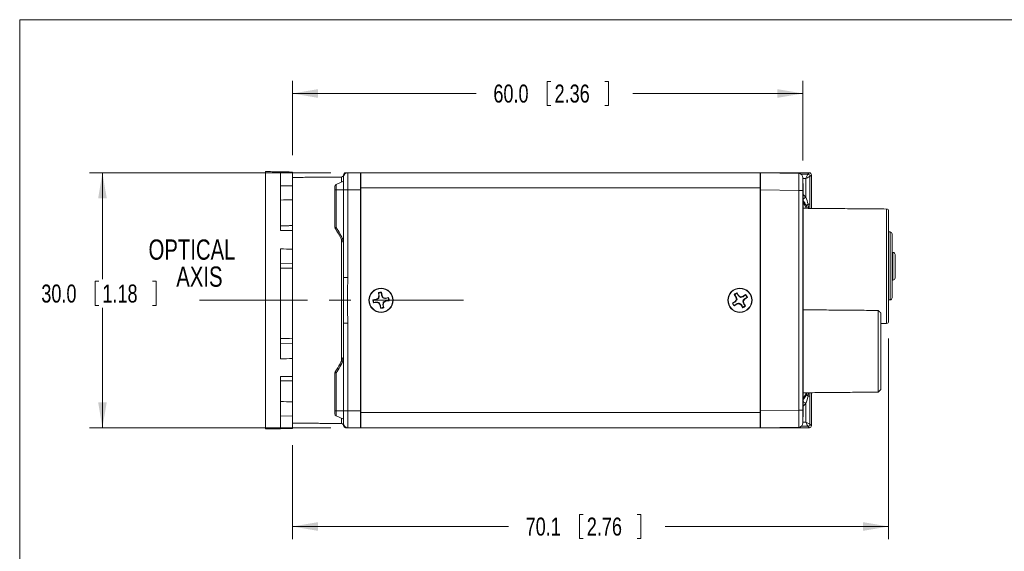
# Model space of a CAD drawing. Header units: millimetres. Extents: x 10 to 277, y 8 to 208.
# Tile 4 of 11: x 10 to 126, y 145 to 208. Entities that reach past the tile are written whole.
import ezdxf

# ---------------------------------------------------------------- set-up
doc = ezdxf.new("R2010")
doc.units = ezdxf.units.MM
doc.linetypes.add('CENTERX2', pattern=[20.32, 12.7, -2.54, 2.54, -2.54])
doc.styles.add('SLDTEXTSTYLE0', font='TXT', dxfattribs={"width": 0.75})
doc.dimstyles.new('SLDDIMSTYLE1', dxfattribs={"dimtxt": 2.116667, "dimasz": 3, "dimexe": 0, "dimexo": 0.0625, "dimgap": 0.529167, "dimtad": 0, "dimtih": 1, "dimtoh": 1, "dimdec": 1, "dimrnd": 1e-09, "dimzin": 12, "dimdsep": 46, "dimtxsty": 'SLDTEXTSTYLE0', "dimsah": 1, "dimcen": 0.09, "dimadec": 0, "dimazin": 0, "dimtfac": 1, "dimtdec": 1, "dimtofl": 0, "dimtmove": 0, "dimatfit": 3, "dimfxl": 1, "dimtolj": 1, "dimtzin": 12, "dimarcsym": 0})
doc.dimstyles.new('SLDDIMSTYLE2', dxfattribs={"dimtxt": 2.116667, "dimasz": 3, "dimexe": 0, "dimexo": 0.0625, "dimgap": 0.529167, "dimtad": 0, "dimtih": 1, "dimtoh": 1, "dimdec": 1, "dimrnd": 1e-09, "dimzin": 4, "dimdsep": 46, "dimtxsty": 'SLDTEXTSTYLE0', "dimsah": 1, "dimcen": 0.09, "dimadec": 0, "dimazin": 0, "dimtfac": 1, "dimtdec": 1, "dimtofl": 0, "dimtmove": 0, "dimatfit": 3, "dimfxl": 1, "dimtolj": 1, "dimtzin": 12, "dimarcsym": 0})

# ---------------------------------------------------------------- blocks, each defined once
blk = doc.blocks.new('SW_NOTE_1')
at = {"color": 0, "linetype": 'Continuous', "lineweight": 0, "char_height": 2.381, "attachment_point": 1, "style": 'SLDTEXTSTYLE0'}
for s, insert in [('OPTICAL', (0, 3.07)), ('AXIS', (3.26, -0.11))]:
    blk.add_mtext(s, dxfattribs=dict(at, insert=insert))
blk = doc.blocks.new('*D41')
at = {"color": 7, "linetype": 'Continuous', "lineweight": 0}
for p, q in [((112.21, 170.21), (112.21, 146.58)), ((42.14, 157.63), (42.14, 146.58)), ((75.88, 149.51), (75.88, 146.65)), ((75.88, 149.51), (76.31, 149.51)), ((83.07, 149.51), (82.64, 149.51)), ((83.07, 149.51), (83.07, 146.65)), ((42.14, 148.08), (67.53, 148.08)), ((112.21, 148.08), (85.94, 148.08)), ((75.88, 146.65), (76.31, 146.65)), ((83.07, 146.65), (82.64, 146.65))]:
    blk.add_line(p, q, dxfattribs=at)
for points in [[(42.14, 148.08), (45.14, 147.57), (45.14, 148.59)], [(112.21, 148.08), (109.21, 148.59), (109.21, 147.57)]]:
    blk.add_solid(points, dxfattribs=at)
at = {"color": 7, "linetype": 'Continuous', "lineweight": 0, "char_height": 2.117, "attachment_point": 1, "style": 'SLDTEXTSTYLE0'}
for s, insert in [('70.1', (69.55, 149.13)), ('2.76', (76.74, 149.13))]:
    blk.add_mtext(s, dxfattribs=dict(at, insert=insert))
blk = doc.blocks.new('*D42')
at = {"color": 7, "linetype": 'Continuous', "lineweight": 0}
for p, q in [((46.64, 189.69), (18.31, 189.69)), ((19.81, 189.69), (19.81, 177.18)), ((18.96, 176.92), (18.96, 174.07)), ((18.96, 176.92), (19.39, 176.92)), ((26.14, 176.92), (25.71, 176.92)), ((26.14, 176.92), (26.14, 174.07)), ((18.96, 174.07), (19.39, 174.07)), ((19.81, 159.69), (19.81, 173.81)), ((26.14, 174.07), (25.71, 174.07)), ((46.64, 159.69), (18.31, 159.69))]:
    blk.add_line(p, q, dxfattribs=at)
for points in [[(19.81, 189.69), (19.31, 186.69), (20.32, 186.69)], [(19.81, 159.69), (20.32, 162.69), (19.31, 162.69)]]:
    blk.add_solid(points, dxfattribs=at)
at = {"color": 7, "linetype": 'Continuous', "lineweight": 0, "char_height": 2.117, "attachment_point": 1, "style": 'SLDTEXTSTYLE0'}
for s, insert in [('30.0', (12.63, 176.54)), ('1.18', (19.81, 176.54))]:
    blk.add_mtext(s, dxfattribs=dict(at, insert=insert))
blk = doc.blocks.new('*D43')
at = {"color": 7, "linetype": 'Continuous', "lineweight": 0}
for p, q in [((42.14, 191.75), (42.14, 200.51)), ((72.09, 200.44), (72.09, 197.58)), ((72.09, 200.44), (72.52, 200.44)), ((79.28, 200.44), (78.85, 200.44)), ((79.28, 200.44), (79.28, 197.58)), ((102.14, 191.11), (102.14, 200.51)), ((42.14, 199.01), (63.75, 199.01)), ((102.14, 199.01), (82.16, 199.01)), ((72.09, 197.58), (72.52, 197.58)), ((79.28, 197.58), (78.85, 197.58))]:
    blk.add_line(p, q, dxfattribs=at)
for points in [[(42.14, 199.01), (45.14, 198.5), (45.14, 199.52)], [(102.14, 199.01), (99.14, 199.52), (99.14, 198.5)]]:
    blk.add_solid(points, dxfattribs=at)
at = {"color": 7, "linetype": 'Continuous', "lineweight": 0, "char_height": 2.117, "attachment_point": 1, "style": 'SLDTEXTSTYLE0'}
for s, insert in [('60.0', (65.76, 200.06)), ('2.36', (72.95, 200.06))]:
    blk.add_mtext(s, dxfattribs=dict(at, insert=insert))

msp = doc.modelspace()

# ---------------------------------------------------------------- linework, layer by layer
at = {"color": 7, "linetype": 'Continuous', "lineweight": 15}
for p, q in [((10.088, 207.692), (270.088, 207.692)), ((10.088, 7.692), (10.088, 207.692)), ((38.969, 159.553), (38.969, 189.826)), ((40.747, 182.892), (40.747, 189.7)), ((42.144, 189.674), (42.144, 189.771)), ((42.144, 189.674), (42.144, 188.873)), ((42.144, 183.471), (42.144, 188.873)), ((47.288, 188.29), (48.144, 188.689)), ((47.896, 188.574), (47.896, 189.187)), ((48.144, 189.44), (48.144, 189.39)), ((48.16, 189.423), (48.144, 189.44)), ((48.144, 187.689), (48.144, 189.189)), ((48.571, 189.689), (48.394, 189.689)), ((48.394, 189.689), (48.426, 189.657)), ((48.644, 189.689), (48.644, 187.689)), ((48.644, 189.689), (50.144, 189.689)), ((50.144, 189.689), (50.144, 187.689)), ((50.144, 189.689), (50.194, 189.689)), ((50.194, 188.797), (50.144, 188.797)), ((50.194, 187.902), (50.194, 189.689)), ((50.194, 189.689), (97.094, 189.689)), ((97.094, 187.902), (97.094, 189.689)), ((97.094, 189.689), (97.144, 189.689)), ((97.094, 188.797), (97.111, 188.797)), ((102.894, 189.689), (97.144, 189.689)), ((97.144, 189.689), (101.653, 189.611)), ((97.144, 187.69), (97.144, 189.689)), ((101.94, 189.514), (102.719, 189.514)), ((102.144, 189.111), (102.144, 187.611)), ((102.469, 189.014), (102.144, 189.014)), ((102.469, 186.832), (102.469, 189.014)), ((102.719, 189.514), (102.894, 189.689)), ((103.144, 189.44), (102.969, 189.264)), ((102.969, 189.264), (102.969, 185.986)), ((103.144, 185.499), (103.144, 189.44)), ((40.747, 188.158), (42.144, 188.153)), ((47.144, 187.689), (47.144, 188.064)), ((47.144, 187.689), (47.288, 187.689)), ((47.144, 183.243), (47.144, 187.689)), ((47.288, 188.29), (47.288, 187.689)), ((47.288, 187.689), (48.144, 187.689)), ((47.288, 187.689), (47.288, 183.243)), ((48.644, 187.689), (48.144, 187.689)), ((48.144, 177.382), (48.144, 187.689)), ((48.644, 187.689), (50.144, 187.689)), ((48.644, 187.689), (48.644, 177.382)), ((50.144, 187.689), (50.144, 161.689)), ((50.144, 187.566), (50.194, 187.566)), ((50.194, 187.902), (97.094, 187.902)), ((50.194, 161.477), (50.194, 187.902)), ((97.094, 161.477), (97.094, 187.902)), ((97.144, 187.689), (97.094, 187.689)), ((101.653, 187.611), (97.144, 187.69)), ((97.144, 187.69), (97.144, 161.689)), ((101.653, 161.768), (101.653, 187.611)), ((102.144, 187.611), (101.653, 187.611)), ((102.158, 188.411), (102.144, 188.411)), ((102.144, 187.611), (102.144, 161.768)), ((102.158, 188.411), (102.158, 187.411)), ((102.158, 187.411), (102.144, 187.411)), ((102.144, 187.184), (102.469, 186.832)), ((102.158, 187.411), (102.158, 161.968)), ((102.969, 185.986), (102.739, 185.986)), ((111.965, 171.957), (111.965, 185.422)), ((112.213, 185.172), (112.213, 172.207)), ((42.144, 183.471), (42.144, 182.891)), ((42.144, 180.703), (42.144, 182.891)), ((47.144, 183.243), (47.288, 183.243)), ((47.896, 167.496), (47.896, 181.894)), ((112.372, 174.723), (112.372, 182.728)), ((40.747, 167.805), (40.747, 180.726)), ((42.144, 180.703), (42.144, 179.402)), ((42.144, 169.138), (42.144, 179.402)), ((112.715, 177.064), (112.715, 180.315)), ((40.747, 179.013), (42.144, 178.99)), ((48.644, 177.382), (48.144, 177.382)), ((51.977, 174.804), (51.61, 174.756)), ((52.222, 174.946), (51.977, 174.804)), ((51.995, 174.751), (51.977, 174.804)), ((52.295, 175.219), (52.222, 174.946)), ((52.288, 174.895), (52.222, 174.946)), ((52.246, 175.586), (52.295, 175.219)), ((52.351, 175.216), (52.295, 175.219)), ((52.618, 175.251), (52.671, 175.269)), ((52.671, 175.269), (52.623, 175.635)), ((52.813, 175.024), (52.671, 175.269)), ((52.761, 174.957), (52.813, 175.024)), ((53.086, 174.951), (52.813, 175.024)), ((53.082, 174.895), (53.086, 174.951)), ((53.452, 174.999), (53.086, 174.951)), ((94.065, 175.363), (94.267, 175.054)), ((94.32, 174.776), (94.16, 174.542)), ((94.319, 175.075), (94.267, 175.054)), ((94.267, 175.054), (94.32, 174.776)), ((94.402, 174.759), (94.32, 174.776)), ((94.585, 175.261), (94.382, 175.571)), ((94.545, 175.222), (94.585, 175.261)), ((94.818, 175.102), (94.585, 175.261)), ((94.801, 175.02), (94.818, 175.102)), ((95.097, 175.154), (94.818, 175.102)), ((95.406, 175.357), (95.097, 175.154)), ((95.117, 175.103), (95.097, 175.154)), ((95.145, 174.603), (95.304, 174.837)), ((95.265, 174.877), (95.304, 174.837)), ((95.304, 174.837), (95.614, 175.039)), ((51.66, 174.38), (52.026, 174.428)), ((52.03, 174.484), (52.026, 174.428)), ((52.026, 174.428), (52.3, 174.355)), ((52.351, 174.422), (52.3, 174.355)), ((52.3, 174.355), (52.441, 174.11)), ((52.494, 174.128), (52.441, 174.11)), ((52.441, 174.11), (52.49, 173.743)), ((52.762, 174.163), (52.817, 174.16)), ((52.817, 174.16), (52.891, 174.433)), ((52.866, 173.793), (52.817, 174.16)), ((52.824, 174.484), (52.891, 174.433)), ((52.891, 174.433), (53.136, 174.575)), ((53.118, 174.627), (53.136, 174.575)), ((53.136, 174.575), (53.502, 174.623)), ((94.16, 174.542), (93.851, 174.34)), ((94.058, 174.022), (94.368, 174.225)), ((94.199, 174.502), (94.16, 174.542)), ((94.347, 174.276), (94.368, 174.225)), ((94.368, 174.225), (94.646, 174.277)), ((94.663, 174.359), (94.646, 174.277)), ((94.646, 174.277), (94.879, 174.117)), ((94.919, 174.156), (94.879, 174.117)), ((94.879, 174.117), (95.082, 173.808)), ((95.062, 174.62), (95.145, 174.603)), ((95.197, 174.325), (95.145, 174.603)), ((95.145, 174.304), (95.197, 174.325)), ((95.399, 174.016), (95.197, 174.325)), ((112.213, 174.723), (112.372, 174.723)), ((110.994, 163.887), (110.994, 173.492)), ((111.294, 173.187), (111.294, 164.192)), ((48.644, 171.997), (48.144, 171.997)), ((48.144, 161.689), (48.144, 171.997)), ((48.644, 171.997), (48.644, 161.689)), ((40.747, 169.564), (42.144, 169.587)), ((42.144, 169.138), (42.144, 167.83)), ((42.144, 165.718), (42.144, 167.83)), ((40.747, 159.603), (40.747, 165.716)), ((42.144, 165.718), (42.144, 165.204)), ((47.144, 161.689), (47.144, 166.136)), ((47.288, 166.136), (47.144, 166.136)), ((47.288, 166.136), (47.288, 161.689)), ((42.144, 160.362), (42.144, 165.204)), ((102.969, 163.393), (102.739, 163.393)), ((102.969, 163.393), (102.969, 160.114)), ((103.144, 159.939), (103.144, 163.818)), ((102.469, 162.546), (102.144, 162.195)), ((102.469, 160.364), (102.469, 162.546)), ((40.747, 161.075), (42.144, 161.078)), ((47.144, 161.689), (47.288, 161.689)), ((47.144, 161.315), (47.144, 161.689)), ((47.288, 161.689), (48.144, 161.689)), ((47.288, 161.689), (47.288, 161.088)), ((47.288, 161.088), (48.144, 160.689)), ((48.644, 161.689), (48.144, 161.689)), ((48.144, 160.189), (48.144, 161.689)), ((48.644, 161.689), (50.144, 161.689)), ((48.644, 161.689), (48.644, 159.689)), ((50.144, 161.813), (50.194, 161.813)), ((50.144, 161.689), (50.144, 159.689)), ((50.194, 161.477), (97.094, 161.477)), ((50.194, 159.689), (50.194, 161.477)), ((97.144, 161.689), (97.094, 161.689)), ((97.094, 159.689), (97.094, 161.477)), ((97.144, 161.689), (101.653, 161.768)), ((97.144, 159.689), (97.144, 161.689)), ((102.144, 161.768), (101.653, 161.768)), ((102.158, 161.968), (102.144, 161.968)), ((102.144, 161.768), (102.144, 160.268)), ((102.158, 160.968), (102.144, 160.968)), ((102.158, 161.968), (102.158, 160.968)), ((42.144, 160.362), (42.144, 159.628)), ((47.896, 160.192), (47.896, 160.805)), ((48.144, 159.989), (48.144, 159.939)), ((48.144, 159.939), (48.16, 159.955)), ((48.426, 159.721), (48.394, 159.689)), ((50.144, 160.581), (50.194, 160.581)), ((97.111, 160.581), (97.094, 160.581)), ((101.653, 159.768), (97.144, 159.689)), ((102.719, 159.865), (101.94, 159.865)), ((102.144, 160.364), (102.469, 160.364)), ((102.469, 160.364), (102.969, 160.114)), ((102.894, 159.689), (102.719, 159.865)), ((102.969, 160.114), (103.144, 159.939)), ((42.144, 159.608), (42.144, 159.628)), ((48.394, 159.689), (48.568, 159.689)), ((48.644, 159.689), (50.144, 159.689)), ((50.194, 159.689), (50.144, 159.689)), ((50.194, 159.689), (97.094, 159.689)), ((97.094, 159.689), (97.144, 159.689)), ((97.144, 159.689), (102.894, 159.689))]:
    msp.add_line(p, q, dxfattribs=at)
at = {"color": 7, "linetype": 'CENTERX2', "lineweight": 0}
msp.add_line((31.223, 174.689), (62.266, 174.689), dxfattribs=at)
at = {"color": 7, "linetype": 'Continuous', "lineweight": 15, "flags": 128}
for points in [[(102.469, 189.014), (102.517, 189.11), (102.563, 189.202), (102.605, 189.287), (102.643, 189.362), (102.674, 189.424), (102.698, 189.471), (102.713, 189.502), (102.719, 189.514)], [(102.969, 189.264), (102.956, 189.258), (102.926, 189.243), (102.879, 189.219), (102.817, 189.188), (102.742, 189.151), (102.657, 189.108), (102.565, 189.062), (102.469, 189.014)], [(102.158, 186.578), (102.203, 186.614), (102.261, 186.662), (102.326, 186.715), (102.396, 186.773), (102.469, 186.832)], [(47.182, 183.11), (47.18, 183.119), (47.187, 183.142), (47.209, 183.171), (47.244, 183.206), (47.288, 183.243)], [(47.288, 166.136), (47.244, 166.173), (47.209, 166.208), (47.187, 166.237), (47.18, 166.26), (47.182, 166.269)], [(102.158, 162.801), (102.203, 162.764), (102.261, 162.717), (102.326, 162.664), (102.396, 162.606), (102.469, 162.546)], [(102.719, 159.865), (102.713, 159.877), (102.698, 159.908), (102.674, 159.955), (102.643, 160.017), (102.605, 160.092), (102.563, 160.177), (102.517, 160.269), (102.469, 160.364)]]:
    msp.add_lwpolyline(points, dxfattribs=at)
at = {"color": 7, "linetype": 'Continuous', "lineweight": 15}
for centre, radius in [((52.556, 174.689), 1.425), ((52.556, 174.689), 1.384), ((94.732, 174.689), 1.425), ((94.732, 174.689), 1.384)]:
    msp.add_circle(centre, radius, dxfattribs=at)
for centre, radius, start, end in [((47.894, 189.437), 0.25, 270.5, 337.75358), ((48.602, 189.189), 0.5, 89.99688, 162.05934), ((48.644, 189.189), 0.5, 90, 180), ((50.269, 188.797), 0.125, 180.0014, 233.12999), ((50.269, 188.691), 0.125, 180.0014, 233.12999), ((96.894, 188.921), 0.25, 323.1301, 0), ((101.644, 189.111), 0.5, 0, 89), ((102.719, 189.264), 0.25, 0.08214, 89.91807), ((47.394, 188.064), 0.25, 115, 180), ((99.394, 184.314), 3.357, 20.74914, 35.00782), ((102.866, 185.69), 0.322, 113.24615, 164.42261), ((111.963, 185.172), 0.25, 0, 89.5), ((47.394, 183.243), 0.25, 180, 212.09168), ((112.372, 182.474), 0.254, 360, 90), ((112.715, 180.061), 0.254, 360, 90), ((112.715, 177.318), 0.254, 270, 0), ((52.556, 174.689), 0.948, 175.98439, 199.05831), ((52.556, 174.689), 0.877, 176.58526, 198.45744), ((52.556, 174.689), 0.948, 85.98439, 109.05831), ((52.556, 174.689), 0.877, 86.58526, 108.45744), ((52.556, 174.689), 0.877, 356.58526, 18.45744), ((52.556, 174.689), 0.948, 355.98439, 19.05831), ((94.732, 174.689), 0.948, 111.6375, 134.71142), ((94.732, 174.689), 0.877, 112.23837, 134.11055), ((94.732, 174.689), 0.877, 22.23837, 44.11055), ((94.732, 174.689), 0.948, 21.6375, 44.71142), ((52.556, 174.689), 0.948, 265.98439, 289.05831), ((52.556, 174.689), 0.877, 266.58526, 288.45744), ((94.732, 174.689), 0.948, 201.6375, 224.71142), ((94.732, 174.689), 0.877, 202.23837, 224.11055), ((94.732, 174.689), 0.877, 292.23837, 314.11055), ((94.732, 174.689), 0.948, 291.6375, 314.71142), ((111.963, 172.207), 0.25, 270.5, 0), ((47.394, 166.136), 0.25, 147.90832, 180), ((99.394, 165.064), 3.357, 324.99218, 338.11152), ((102.866, 163.689), 0.322, 195.57774, 246.7535), ((47.394, 161.315), 0.25, 180, 245), ((47.894, 159.942), 0.25, 21.69313, 89.5), ((48.602, 160.189), 0.5, 197.89933, 270.00299), ((48.644, 160.189), 0.5, 180, 270), ((50.269, 160.688), 0.125, 126.86865, 179.99997), ((50.269, 160.581), 0.125, 126.86865, 179.99997), ((96.894, 160.458), 0.25, 0, 36.8699), ((101.644, 160.268), 0.5, 271, 0), ((102.719, 160.115), 0.25, 270.08193, 359.91807)]:
    msp.add_arc(centre, radius, start, end, dxfattribs=at)
for centre, major_axis, ratio, start_param, end_param in [((48.394, 189.439), (-0.177, 0.177), 0.9987828, 5.4983961, 7.0679745), ((101.644, 187.611), (0.009, 2), 0.0043617, 4.7126365, 6.2831282), ((102.894, 189.439), (0.177, 0.177), 0.9987828, 5.4983961, 7.0679745), ((101.644, 161.768), (-0.009, 2), 0.0043617, 3.1416498, 4.7121415), ((48.394, 159.94), (-0.177, -0.177), 0.9987828, 5.4983961, 7.0679745), ((102.894, 159.94), (0.177, -0.177), 0.9987828, 5.4983961, 7.0679745)]:
    msp.add_ellipse(centre, major_axis=major_axis, ratio=ratio, start_param=start_param, end_param=end_param, dxfattribs=at)
for points, degree in [([(42.144, 189.771), (38.969, 189.826)], 1), ([(40.747, 189.7), (41.213, 189.691), (41.679, 189.682), (42.144, 189.674)], 3), ([(40.747, 189.653), (41.213, 189.66), (41.679, 189.667), (42.144, 189.674)], 3), ([(47.896, 189.187), (42.144, 189.137)], 1), ([(40.747, 186.481), (41.213, 186.488), (41.679, 186.494), (42.144, 186.5)], 3), ([(102.469, 186.832), (102.583, 186.555), (102.67, 186.273), (102.739, 185.986)], 3), ([(111.965, 185.422), (102.158, 185.507)], 1), ([(102.664, 185.503), (102.556, 185.776)], 1), ([(102.739, 185.986), (102.813, 185.501)], 1), ([(102.969, 185.986), (102.967, 185.5)], 1), ([(42.144, 183.471), (40.747, 183.446)], 1), ([(40.747, 182.892), (41.213, 182.892), (41.679, 182.891), (42.144, 182.891)], 3), ([(47.288, 183.243), (47.593, 182.758), (47.879, 182.26), (48.144, 181.748)], 3), ([(112.372, 182.728), (112.213, 182.728)], 1), ([(40.747, 180.726), (41.213, 180.719), (41.679, 180.711), (42.144, 180.703)], 3), ([(112.715, 180.315), (112.626, 180.315)], 1), ([(40.747, 178.478), (41.213, 178.472), (41.679, 178.467), (42.144, 178.462)], 3), ([(112.626, 177.064), (112.715, 177.064)], 1), ([(51.681, 174.742), (51.657, 174.746), (51.634, 174.751), (51.61, 174.756)], 3), ([(51.681, 174.742), (51.785, 174.745), (51.89, 174.748), (51.995, 174.751)], 3), ([(52.278, 175.521), (52.268, 175.543), (52.257, 175.564), (52.246, 175.586)], 3), ([(52.351, 175.216), (52.327, 175.318), (52.302, 175.419), (52.278, 175.521)], 3), ([(52.608, 175.565), (52.613, 175.588), (52.618, 175.612), (52.623, 175.635)], 3), ([(52.608, 175.565), (52.612, 175.46), (52.615, 175.356), (52.618, 175.251)], 3), ([(53.082, 174.895), (53.184, 174.919), (53.286, 174.943), (53.388, 174.967)], 3), ([(53.388, 174.967), (53.409, 174.978), (53.431, 174.988), (53.452, 174.999)], 3), ([(94.122, 175.319), (94.103, 175.334), (94.084, 175.349), (94.065, 175.363)], 3), ([(94.319, 175.075), (94.253, 175.156), (94.187, 175.238), (94.122, 175.319)], 3), ([(94.4, 175.501), (94.394, 175.524), (94.388, 175.548), (94.382, 175.571)], 3), ([(94.4, 175.501), (94.448, 175.408), (94.497, 175.315), (94.545, 175.222)], 3), ([(95.117, 175.103), (95.199, 175.168), (95.28, 175.234), (95.362, 175.3)], 3), ([(95.544, 175.021), (95.451, 174.973), (95.358, 174.925), (95.265, 174.877)], 3), ([(95.362, 175.3), (95.377, 175.319), (95.391, 175.338), (95.406, 175.357)], 3), ([(95.544, 175.021), (95.567, 175.027), (95.59, 175.033), (95.614, 175.039)], 3), ([(51.724, 174.412), (51.703, 174.401), (51.681, 174.39), (51.66, 174.38)], 3), ([(52.03, 174.484), (51.928, 174.46), (51.826, 174.436), (51.724, 174.412)], 3), ([(52.504, 173.814), (52.499, 173.79), (52.494, 173.767), (52.49, 173.743)], 3), ([(52.504, 173.814), (52.501, 173.919), (52.497, 174.023), (52.494, 174.128)], 3), ([(52.762, 174.163), (52.786, 174.061), (52.81, 173.959), (52.834, 173.858)], 3), ([(52.834, 173.858), (52.844, 173.836), (52.855, 173.815), (52.866, 173.793)], 3), ([(53.432, 174.637), (53.327, 174.634), (53.222, 174.631), (53.118, 174.627)], 3), ([(53.432, 174.637), (53.455, 174.632), (53.479, 174.628), (53.502, 174.623)], 3), ([(93.92, 174.358), (93.897, 174.352), (93.874, 174.346), (93.851, 174.34)], 3), ([(93.92, 174.358), (94.013, 174.406), (94.106, 174.454), (94.199, 174.502)], 3), ([(94.102, 174.079), (94.088, 174.06), (94.073, 174.041), (94.058, 174.022)], 3), ([(94.347, 174.276), (94.265, 174.21), (94.184, 174.145), (94.102, 174.079)], 3), ([(95.064, 173.878), (95.016, 173.97), (94.968, 174.063), (94.919, 174.156)], 3), ([(95.064, 173.878), (95.07, 173.854), (95.076, 173.831), (95.082, 173.808)], 3), ([(95.145, 174.304), (95.211, 174.222), (95.277, 174.141), (95.343, 174.06)], 3), ([(95.343, 174.06), (95.361, 174.045), (95.38, 174.03), (95.399, 174.016)], 3), ([(110.994, 173.492), (102.158, 173.569)], 1), ([(111.294, 173.187), (110.994, 173.492)], 1), ([(111.294, 171.951), (111.965, 171.957)], 1), ([(40.747, 170.2), (41.213, 170.204), (41.679, 170.209), (42.144, 170.213)], 3), ([(40.747, 167.805), (41.213, 167.813), (41.679, 167.822), (42.144, 167.83)], 3), ([(40.747, 167.807), (41.213, 167.815), (41.679, 167.822), (42.144, 167.83)], 3), ([(48.144, 167.631), (47.879, 167.119), (47.593, 166.621), (47.288, 166.136)], 3), ([(40.747, 165.716), (41.213, 165.717), (41.679, 165.718), (42.144, 165.718)], 3), ([(40.747, 165.228), (42.144, 165.204)], 1), ([(102.158, 163.81), (110.994, 163.887)], 1), ([(102.739, 163.393), (102.67, 163.106), (102.582, 162.823), (102.469, 162.546)], 3), ([(102.556, 163.602), (102.641, 163.814)], 1), ([(102.808, 163.815), (102.739, 163.393)], 1), ([(102.968, 163.817), (102.969, 163.393)], 1), ([(110.994, 163.887), (111.294, 164.192)], 1), ([(40.747, 162.769), (41.213, 162.762), (41.679, 162.755), (42.144, 162.748)], 3), ([(42.144, 160.242), (47.896, 160.192)], 1), ([(38.969, 159.553), (42.144, 159.608)], 1), ([(40.747, 159.651), (41.213, 159.643), (41.679, 159.636), (42.144, 159.628)], 3), ([(40.747, 159.603), (41.213, 159.611), (41.679, 159.62), (42.144, 159.628)], 3)]:
    msp.add_open_spline(points, degree=degree, dxfattribs=at)
for points, knots in [([(48.142, 189.223), (48.139, 189.263), (48.134, 189.344), (48.133, 189.342), (48.132, 189.341)], [0, 0, 0, 0, 0.479946, 1, 1, 1, 1]), ([(102.556, 185.776), (102.491, 185.902), (102.376, 186.128), (102.215, 186.338), (102.144, 186.431)], [0, 0, 0, 0, 0.5569836, 1, 1, 1, 1]), ([(47.181, 183.109), (47.189, 183.098), (47.412, 182.764), (47.736, 182.197), (48.025, 181.624), (48.137, 181.402)], [0, 0, 0, 0, 0.0209941, 0.6197905, 1, 1, 1, 1]), ([(112.626, 174.982), (112.626, 175.171), (112.626, 175.694), (112.626, 177.205), (112.626, 178.14), (112.626, 180.005), (112.626, 180.869), (112.626, 182.126), (112.626, 182.474), (112.626, 182.474)], [0, 0, 0, 0, 0.25, 0.25, 0.5, 0.5, 0.75, 0.75, 1, 1, 1, 1]), ([(112.969, 177.318), (112.969, 177.318), (112.969, 177.462), (112.969, 177.977), (112.969, 178.326), (112.969, 179.053), (112.969, 179.402), (112.969, 179.916), (112.969, 180.061), (112.969, 180.061)], [0, 0, 0, 0, 0.25, 0.25, 0.5, 0.5, 0.75, 0.75, 1, 1, 1, 1]), ([(48.144, 171.997), (48.144, 172.891), (48.13, 173.79), (48.13, 175.589), (48.144, 176.488), (48.144, 177.382)], [0, 0, 0, 0, 0.5, 0.5, 1, 1, 1, 1]), ([(48.644, 177.382), (48.644, 176.933), (48.631, 176.484), (48.61, 175.587), (48.602, 175.138), (48.602, 174.241), (48.61, 173.792), (48.631, 172.895), (48.644, 172.446), (48.644, 171.997)], [0, 0, 0, 0, 0.25, 0.25, 0.5, 0.5, 0.75, 0.75, 1, 1, 1, 1]), ([(51.995, 174.751), (52.04, 174.773), (52.086, 174.794), (52.182, 174.841), (52.231, 174.865), (52.288, 174.895)], [0, 0, 0, 0, 0.5, 0.5, 1, 1, 1, 1]), ([(52.288, 174.895), (52.302, 174.957), (52.313, 175.011), (52.333, 175.116), (52.342, 175.166), (52.351, 175.216)], [0, 0, 0, 0, 0.5, 0.5, 1, 1, 1, 1]), ([(52.618, 175.251), (52.639, 175.206), (52.661, 175.16), (52.707, 175.064), (52.732, 175.014), (52.761, 174.957)], [0, 0, 0, 0, 0.5, 0.5, 1, 1, 1, 1]), ([(52.761, 174.957), (52.824, 174.943), (52.878, 174.933), (52.983, 174.913), (53.033, 174.904), (53.082, 174.895)], [0, 0, 0, 0, 0.5, 0.5, 1, 1, 1, 1]), ([(94.199, 174.502), (94.231, 174.541), (94.263, 174.58), (94.329, 174.664), (94.363, 174.707), (94.402, 174.759)], [0, 0, 0, 0, 0.5, 0.5, 1, 1, 1, 1]), ([(94.402, 174.759), (94.387, 174.821), (94.374, 174.874), (94.346, 174.977), (94.332, 175.026), (94.319, 175.075)], [0, 0, 0, 0, 0.5, 0.5, 1, 1, 1, 1]), ([(94.545, 175.222), (94.584, 175.191), (94.623, 175.159), (94.707, 175.092), (94.75, 175.058), (94.801, 175.02)], [0, 0, 0, 0, 0.5, 0.5, 1, 1, 1, 1]), ([(94.801, 175.02), (94.863, 175.034), (94.917, 175.048), (95.02, 175.075), (95.069, 175.089), (95.117, 175.103)], [0, 0, 0, 0, 0.5, 0.5, 1, 1, 1, 1]), ([(95.265, 174.877), (95.233, 174.838), (95.201, 174.798), (95.135, 174.715), (95.101, 174.672), (95.062, 174.62)], [0, 0, 0, 0, 0.5, 0.5, 1, 1, 1, 1]), ([(112.372, 174.723), (112.44, 174.723), (112.506, 174.752), (112.599, 174.848), (112.626, 174.915), (112.626, 174.982)], [0, 0, 0, 0, 0.5, 0.5, 1, 1, 1, 1]), ([(52.351, 174.422), (52.289, 174.436), (52.235, 174.446), (52.13, 174.466), (52.079, 174.475), (52.03, 174.484)], [0, 0, 0, 0, 0.5, 0.5, 1, 1, 1, 1]), ([(52.494, 174.128), (52.473, 174.173), (52.451, 174.219), (52.405, 174.315), (52.381, 174.365), (52.351, 174.422)], [0, 0, 0, 0, 0.5, 0.5, 1, 1, 1, 1]), ([(52.824, 174.484), (52.81, 174.422), (52.799, 174.368), (52.78, 174.263), (52.77, 174.213), (52.762, 174.163)], [0, 0, 0, 0, 0.5, 0.5, 1, 1, 1, 1]), ([(53.118, 174.627), (53.072, 174.606), (53.026, 174.584), (52.93, 174.538), (52.881, 174.514), (52.824, 174.484)], [0, 0, 0, 0, 0.5, 0.5, 1, 1, 1, 1]), ([(94.663, 174.359), (94.601, 174.345), (94.548, 174.331), (94.444, 174.303), (94.395, 174.29), (94.347, 174.276)], [0, 0, 0, 0, 0.5, 0.5, 1, 1, 1, 1]), ([(94.919, 174.156), (94.881, 174.188), (94.841, 174.22), (94.758, 174.287), (94.715, 174.321), (94.663, 174.359)], [0, 0, 0, 0, 0.5, 0.5, 1, 1, 1, 1]), ([(95.062, 174.62), (95.077, 174.558), (95.091, 174.505), (95.118, 174.402), (95.132, 174.352), (95.145, 174.304)], [0, 0, 0, 0, 0.5, 0.5, 1, 1, 1, 1]), ([(48.139, 167.978), (48.009, 167.72), (47.714, 167.135), (47.372, 166.581), (47.181, 166.27)], [0, 0, 0, 0, 0.4398466, 1, 1, 1, 1]), ([(102.144, 162.954), (102.268, 163.122), (102.423, 163.333), (102.533, 163.557), (102.556, 163.602)], [0, 0, 0, 0, 0.7959532, 1, 1, 1, 1]), ([(48.132, 160.038), (48.131, 160.033), (48.13, 160.025), (48.134, 160.044), (48.136, 160.086), (48.139, 160.119)], [0, 0, 0, 0, 0.26917253, 0.41962145, 1, 1, 1, 1])]:
    msp.add_open_spline(points, degree=3, knots=knots, dxfattribs=at)

# ---------------------------------------------------------------- block references
at = {"color": 7, "linetype": 'Continuous', "lineweight": 0}
msp.add_blockref('SW_NOTE_1', (25.229, 178.77), dxfattribs=at)

# ---------------------------------------------------------------- dimensions: what is measured, and where the dimension line sits
for base, p1, p2, dimstyle, picture, middle in [((102.144, 199.009), (42.144, 189.751), (102.144, 189.111), 'SLDDIMSTYLE2', '*D43', (72.951, 199.009)), ((42.144, 148.082), (112.213, 172.207), (42.144, 159.628), 'SLDDIMSTYLE1', '*D41', (76.739, 148.082))]:
    dim = msp.add_linear_dim(base=base, p1=p1, p2=p2, dimstyle=dimstyle, dxfattribs=at)
    dim.commit()
    dim.dimension.update_dxf_attribs({"geometry": picture, "text_midpoint": middle, "dimtype": 160})
dim = msp.add_linear_dim(base=(19.814, 189.689), p1=(48.644, 159.689), p2=(48.644, 189.689), angle=90, dimstyle='SLDDIMSTYLE2', dxfattribs=at)
dim.commit()
dim.dimension.update_dxf_attribs({"geometry": '*D42', "text_midpoint": (19.814, 175.496), "dimtype": 160})

doc.saveas('drawing.dxf')
